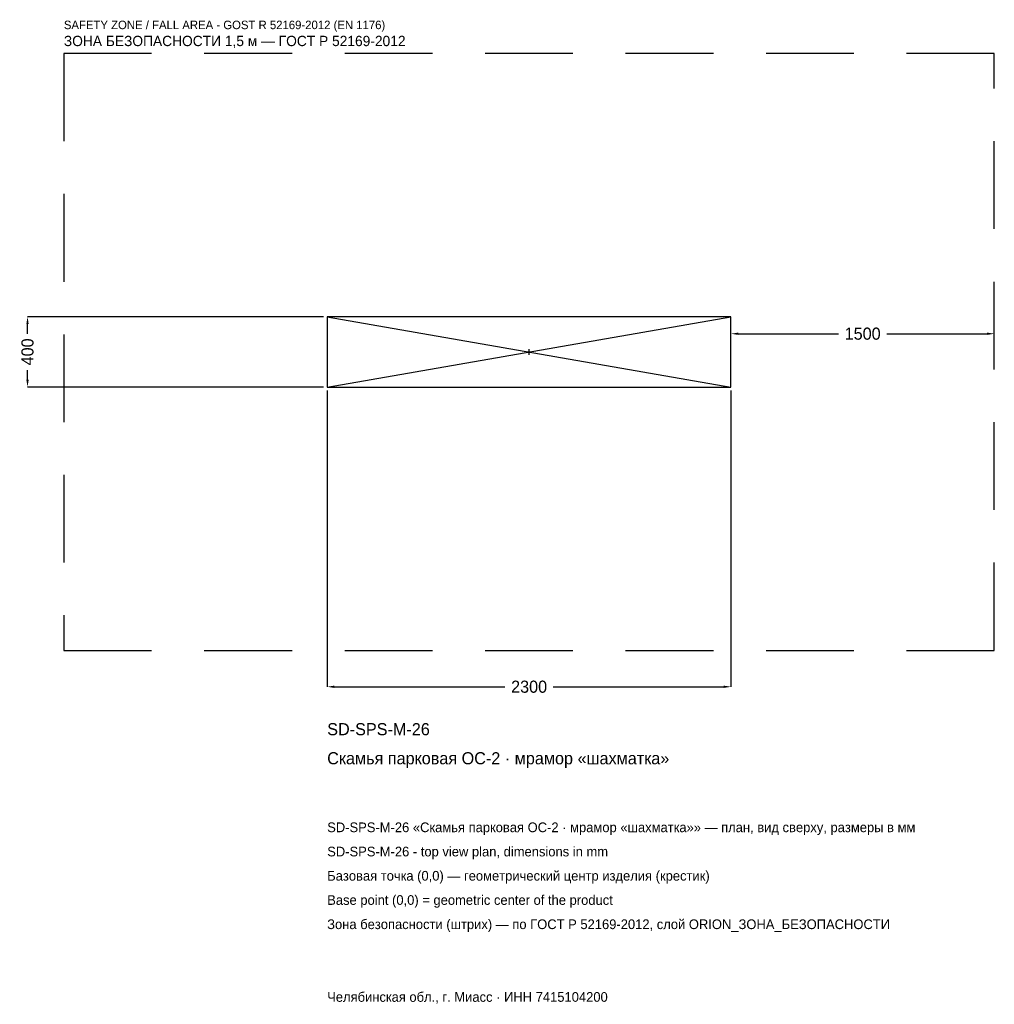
# Model space of a CAD drawing. Header units: metres. Extents: x -2902 to 2650, y -3715 to 1892.
import ezdxf

# ---------------------------------------------------------------- set-up
doc = ezdxf.new("R2010")
doc.units = ezdxf.units.M
doc.linetypes.add('DASHED', pattern=[800, 500, -300])
for name, color, linetype in [('ЗСК_ДАННЫЕ', 3, 'Continuous'), ('ЗСК_ЗОНА_БЕЗОПАСНОСТИ', 1, 'Continuous'), ('ЗСК_КОНТУР', 7, 'Continuous'), ('ЗСК_РАЗМЕРЫ', 8, 'Continuous')]:
    doc.layers.add(name, color=color, linetype=linetype)
doc.dimstyles.new('ORION', dxfattribs={"dimtxt": 69, "dimasz": 41.4, "dimexe": 1.25, "dimexo": 20.7, "dimtad": 1, "dimdec": 0, "dimcen": 2.5, "dimazin": 3, "dimtfac": 1, "dimtmove": 0, "dimatfit": 3})

# ---------------------------------------------------------------- blocks, each defined once
blk = doc.blocks.new('_CLOSEDFILLED')
at = {"color": 0, "linetype": 'BYBLOCK'}
blk.add_solid([(-1, 0.16), (0, 0), (-1, -0.16)], dxfattribs=at)
blk = doc.blocks.new('*D1')
for p, q in [((-1150, -220.7), (-1150, -1907)), ((1150, -220.7), (1150, -1907)), ((-1108.6, -1907), (-138, -1907)), ((138, -1907), (1108.6, -1907))]:
    blk.add_line(p, q)
at = {"layer": 'Defpoints'}
for p in [(-1150, -200), (1150, -200), (-1150, -1907)]:
    blk.add_point(p, dxfattribs=at)
at = {"layer": 'ЗСК_РАЗМЕРЫ', "xscale": 41.4, "yscale": 41.4, "rotation": 180}
blk.add_blockref('_CLOSEDFILLED', (-1150, -1907), dxfattribs=at)
at = {"layer": 'ЗСК_РАЗМЕРЫ', "xscale": 41.4, "yscale": 41.4}
blk.add_blockref('_CLOSEDFILLED', (1150, -1907), dxfattribs=at)
at = {"layer": 'ЗСК_РАЗМЕРЫ', "insert": (0, -1907), "char_height": 69, "attachment_point": 5}
blk.add_mtext('2300', dxfattribs=at)
blk = doc.blocks.new('*D2')
for p, q in [((-1170.7, 200), (-2857, 200)), ((-2857, 103.5), (-2857, 158.6)), ((-2857, -158.6), (-2857, -103.5)), ((-1170.7, -200), (-2857, -200))]:
    blk.add_line(p, q)
at = {"layer": 'Defpoints'}
for p in [(-1150, 200), (-2857, -200), (-1150, -200)]:
    blk.add_point(p, dxfattribs=at)
at = {"layer": 'ЗСК_РАЗМЕРЫ', "xscale": 41.4, "yscale": 41.4}
for p, rotation in [((-2857, 200), 90), ((-2857, -200), 270)]:
    blk.add_blockref('_CLOSEDFILLED', p, dxfattribs=dict(at, rotation=rotation))
at = {"layer": 'ЗСК_РАЗМЕРЫ', "insert": (-2857, 0), "char_height": 69, "attachment_point": 5, "rotation": 90}
blk.add_mtext('400', dxfattribs=at)
blk = doc.blocks.new('*D3')
for p, q in [((1150, 20.7), (1150, 103.5)), ((1191.4, 103.5), (1762, 103.5)), ((2038, 103.5), (2608.6, 103.5)), ((2650, 20.7), (2650, 103.5))]:
    blk.add_line(p, q)
at = {"layer": 'Defpoints'}
for p in [(1150, 103.5), (1150, 0), (2650, 0)]:
    blk.add_point(p, dxfattribs=at)
at = {"layer": 'ЗСК_РАЗМЕРЫ', "xscale": 41.4, "yscale": 41.4, "rotation": 180}
blk.add_blockref('_CLOSEDFILLED', (1150, 103.5), dxfattribs=at)
at = {"layer": 'ЗСК_РАЗМЕРЫ', "xscale": 41.4, "yscale": 41.4}
blk.add_blockref('_CLOSEDFILLED', (2650, 103.5), dxfattribs=at)
at = {"layer": 'ЗСК_РАЗМЕРЫ', "insert": (1900, 103.5), "char_height": 69, "attachment_point": 5}
blk.add_mtext('1500', dxfattribs=at)
blk = doc.blocks.new('ОРИОН SD-SPS-M-26 Скамья парковая ОС-2 · мрамор шахматка')
at = {"layer": 'ЗСК_ЗОНА_БЕЗОПАСНОСТИ', "linetype": 'DASHED'}
blk.add_lwpolyline([(-2650, -1700), (2650, -1700), (2650, 1700), (-2650, 1700)], close=True, dxfattribs=at)
at = {"layer": 'ЗСК_КОНТУР'}
for p, q in [((-1150, -200), (1150, 200)), ((-1150, 200), (1150, -200))]:
    blk.add_line(p, q, dxfattribs=at)
blk.add_lwpolyline([(-1150, -200), (1150, -200), (1150, 200), (-1150, 200)], close=True, dxfattribs=at)
at = {"layer": 'ЗСК_РАЗМЕРЫ'}
for p, q in [((-16, 0), (16, 0)), ((0, -16), (0, 16))]:
    blk.add_line(p, q, dxfattribs=at)
at = {"layer": 'ЗСК_ДАННЫЕ'}
for tag, p in [('АРТИКУЛ', (-1150, -2183)), ('НАИМЕНОВАНИЕ', (-1150, -2348.6))]:
    blk.add_attdef(tag, p, '', height=69, dxfattribs=at)
at = {"layer": 'ЗСК_ДАННЫЕ', "flags": 1}
for tag, p in [('ПРОИЗВОДИТЕЛЬ', (-1150, -2514.2)), ('ТЕЛЕФОН', (-1150, -2679.8)), ('САЙТ', (-1150, -3011)), ('АДРЕС', (-1150, -3176.6)), ('РЕКВИЗИТЫ', (-1150, -3342.2)), ('ГАБАРИТЫ', (-1150, -3507.8)), ('ЗОНА_БЕЗОПАСНОСТИ', (-1150, -3673.4))]:
    blk.add_attdef(tag, p, '', height=69, dxfattribs=at)
at = {"layer": 'ЗСК_ЗОНА_БЕЗОПАСНОСТИ', "color": 1}
for s, height, p in [('SAFETY ZONE / FALL AREA - GOST R 52169-2012 (EN 1176)', 48.3, (-2650, 1838)), ('ЗОНА БЕЗОПАСНОСТИ 1,5 м — ГОСТ Р 52169-2012', 58.65, (-2650, 1741.4))]:
    blk.add_text(s, height=height, dxfattribs=at).set_placement(p)
at = {"layer": 'ЗСК_РАЗМЕРЫ'}
dim = blk.add_linear_dim(base=(-2857, -200), p1=(-1150, -200), p2=(-1150, 200), angle=90, dimstyle='ORION', dxfattribs=at)
dim.commit()
dim.dimension.update_dxf_attribs({"geometry": '*D2', "text_midpoint": (-2857, 0)})
for base, p1, p2, picture, middle in [((1150, 103.5), (1150, 0), (2650, 0), '*D3', (1900, 103.5)), ((-1150, -1907), (-1150, -200), (1150, -200), '*D1', (0, -1907))]:
    dim = blk.add_linear_dim(base=base, p1=p1, p2=p2, dimstyle='ORION', dxfattribs=at)
    dim.commit()
    dim.dimension.update_dxf_attribs({"geometry": picture, "text_midpoint": middle})

msp = doc.modelspace()

# ---------------------------------------------------------------- block references
msp.add_blockref('ОРИОН SD-SPS-M-26 Скамья парковая ОС-2 · мрамор шахматка', (0, 0)).add_auto_attribs({'АРТИКУЛ': 'SD-SPS-M-26', 'НАИМЕНОВАНИЕ': 'Скамья парковая ОС-2 · мрамор «шахматка»'})

# ---------------------------------------------------------------- texts
at = {"layer": 'ЗСК_ДАННЫЕ', "color": 3}
for s, p in [('SD-SPS-M-26 «Скамья парковая ОС-2 · мрамор «шахматка»» — план, вид сверху, размеры в мм', (-1150, -2735)), ('SD-SPS-M-26 - top view plan, dimensions in mm', (-1150, -2873)), ('Челябинская обл., г. Миасс · ИНН 7415104200', (-1150, -3701))]:
    msp.add_text(s, height=55.2, dxfattribs=at).set_placement(p)
at = {"layer": 'ЗСК_ДАННЫЕ', "color": 7}
for s, p in [('Базовая точка (0,0) — геометрический центр изделия (крестик)', (-1150, -3011)), ('Base point (0,0) = geometric center of the product', (-1150, -3149))]:
    msp.add_text(s, height=55.2, dxfattribs=at).set_placement(p)
at = {"layer": 'ЗСК_ДАННЫЕ', "color": 1}
msp.add_text('Зона безопасности (штрих) — по ГОСТ Р 52169-2012, слой ORION_ЗОНА_БЕЗОПАСНОСТИ', height=55.2, dxfattribs=at).set_placement((-1150, -3287))

doc.saveas('drawing.dxf')
